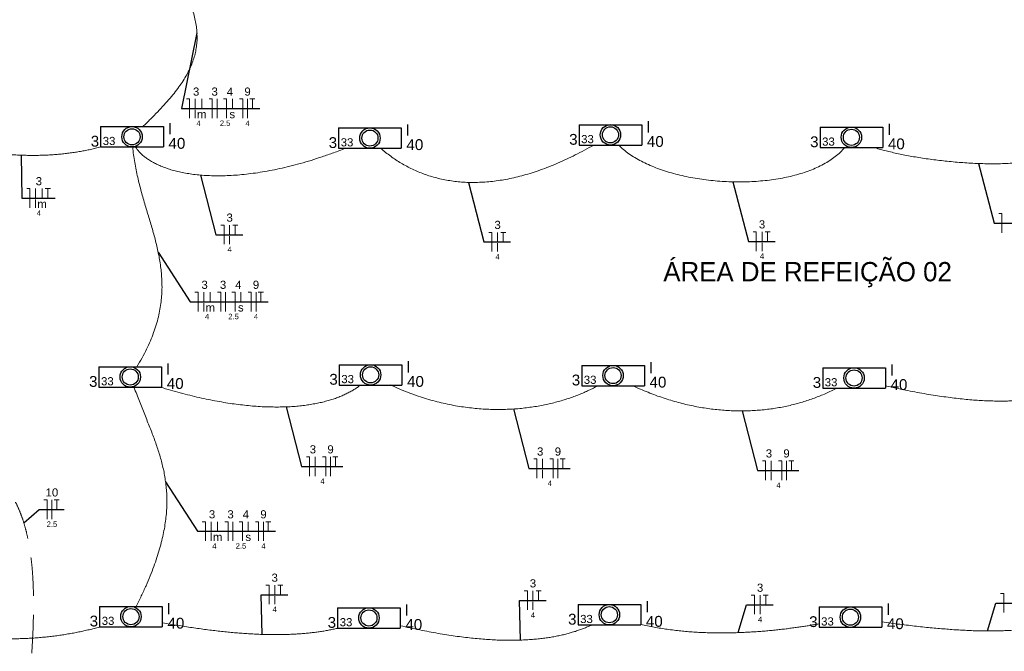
# Model space of a CAD drawing. Header units: millimetres. Extents: x 7 to 269, y 1 to 169.
# Tile 99 of 113: x 87 to 100, y 38 to 46. Entities that reach past the tile are written whole.
import ezdxf

# ---------------------------------------------------------------- set-up
doc = ezdxf.new("R2010")
doc.units = ezdxf.units.MM
doc.header["$MEASUREMENT"] = 0
doc.linetypes.add('Dashed', pattern=[0.75, 0.5, -0.25])
for name, color, linetype, lineweight in [('Eletroduto - Marco Polo', 6, 'Continuous', 9), ('Fiação - Marco Polo', 3, 'Continuous', 9), ('Linha de Chamada - Marco Polo', 1, 'Continuous', 25), ('Luminárias - Marco Polo', 5, 'Continuous', 25), ('Textos - Marco Polo', 143, 'Continuous', 25)]:
    doc.layers.add(name, color=color, linetype=linetype, lineweight=lineweight)
doc.styles.add('Arial', font='arial.ttf')
doc.styles.add('CenturyGothic', font='GOTHIC.TTF')

msp = doc.modelspace()

# ---------------------------------------------------------------- linework, layer by layer
at = {"layer": 'Eletroduto - Marco Polo', "linetype": 'Continuous'}
for points in [[(88.467, 44.456), (88.568, 44.554), (88.66, 44.648), (88.744, 44.738), (88.821, 44.825), (88.889, 44.91), (88.95, 44.992), (89.003, 45.072), (89.048, 45.151), (89.086, 45.229), (89.117, 45.306), (89.141, 45.382), (89.158, 45.459), (89.169, 45.537), (89.172, 45.615), (89.169, 45.694), (89.16, 45.776), (89.144, 45.859), (89.122, 45.945), (89.094, 46.034), (89.061, 46.127), (89.021, 46.223), (88.976, 46.323), (88.926, 46.428), (88.87, 46.538), (88.809, 46.654), (88.742, 46.775), (88.671, 46.902), (88.595, 47.036), (88.515, 47.177), (88.429, 47.326)], [(85.571, 44.249), (85.674, 44.23), (85.775, 44.213), (85.874, 44.196), (85.97, 44.181), (86.064, 44.166), (86.155, 44.153), (86.244, 44.14), (86.331, 44.129), (86.417, 44.119), (86.5, 44.11), (86.581, 44.102), (86.661, 44.096), (86.739, 44.09), (86.816, 44.086), (86.892, 44.083), (86.966, 44.081), (87.038, 44.08), (87.11, 44.081), (87.181, 44.083), (87.251, 44.086), (87.319, 44.09), (87.388, 44.096), (87.455, 44.103), (87.522, 44.112), (87.589, 44.121), (87.655, 44.132), (87.721, 44.145), (87.787, 44.158), (87.852, 44.174), (87.918, 44.19)], [(94.332, 44.215), (94.211, 44.148), (94.093, 44.086), (93.977, 44.03), (93.863, 43.978), (93.75, 43.932), (93.639, 43.891), (93.53, 43.854), (93.424, 43.823), (93.319, 43.796), (93.215, 43.773), (93.114, 43.756), (93.015, 43.742), (92.917, 43.733), (92.822, 43.729), (92.728, 43.728), (92.637, 43.732), (92.547, 43.74), (92.459, 43.752), (92.374, 43.767), (92.29, 43.787), (92.208, 43.81), (92.128, 43.837), (92.05, 43.867), (91.974, 43.901), (91.9, 43.938), (91.829, 43.979), (91.759, 44.023), (91.691, 44.07), (91.625, 44.12), (91.561, 44.173)], [(97.598, 44.182), (97.541, 44.121), (97.475, 44.065), (97.403, 44.013), (97.323, 43.966), (97.237, 43.923), (97.145, 43.885), (97.048, 43.851), (96.947, 43.821), (96.841, 43.796), (96.732, 43.776), (96.619, 43.759), (96.504, 43.747), (96.388, 43.739), (96.27, 43.735), (96.151, 43.736), (96.032, 43.74), (95.914, 43.749), (95.796, 43.762), (95.68, 43.778), (95.565, 43.799), (95.454, 43.823), (95.345, 43.852), (95.24, 43.884), (95.139, 43.92), (95.043, 43.96), (94.953, 44.004), (94.868, 44.051), (94.79, 44.102), (94.719, 44.157), (94.655, 44.215)], [(100.637, 44.214), (100.579, 44.175), (100.516, 44.141), (100.447, 44.11), (100.373, 44.083), (100.294, 44.059), (100.212, 44.038), (100.125, 44.02), (100.035, 44.005), (99.942, 43.993), (99.847, 43.984), (99.749, 43.978), (99.649, 43.973), (99.548, 43.972), (99.446, 43.972), (99.343, 43.975), (99.24, 43.979), (99.136, 43.986), (99.034, 43.994), (98.932, 44.004), (98.831, 44.015), (98.732, 44.027), (98.635, 44.041), (98.54, 44.056), (98.448, 44.072), (98.36, 44.089), (98.275, 44.107), (98.193, 44.125), (98.117, 44.144), (98.044, 44.163), (97.977, 44.183)], [(88.389, 41.328), (88.457, 41.444), (88.515, 41.556), (88.565, 41.666), (88.607, 41.772), (88.641, 41.876), (88.669, 41.978), (88.689, 42.077), (88.704, 42.174), (88.713, 42.269), (88.716, 42.363), (88.714, 42.455), (88.708, 42.546), (88.698, 42.635), (88.685, 42.724), (88.668, 42.812), (88.648, 42.9), (88.627, 42.988), (88.603, 43.075), (88.578, 43.163), (88.552, 43.251), (88.525, 43.339), (88.499, 43.428), (88.472, 43.518), (88.447, 43.609), (88.422, 43.702), (88.4, 43.796), (88.379, 43.892), (88.361, 43.989), (88.346, 44.089), (88.335, 44.191)], [(91.101, 44.172), (90.949, 44.114), (90.8, 44.063), (90.656, 44.016), (90.515, 43.975), (90.378, 43.939), (90.246, 43.908), (90.117, 43.882), (89.992, 43.86), (89.872, 43.843), (89.756, 43.83), (89.644, 43.821), (89.536, 43.816), (89.433, 43.815), (89.334, 43.817), (89.239, 43.822), (89.149, 43.831), (89.063, 43.843), (88.981, 43.857), (88.905, 43.875), (88.832, 43.894), (88.765, 43.917), (88.702, 43.941), (88.644, 43.967), (88.59, 43.995), (88.541, 44.025), (88.498, 44.056), (88.459, 44.088), (88.424, 44.122), (88.395, 44.156), (88.371, 44.191)], [(88.379, 38.204), (88.447, 38.343), (88.508, 38.477), (88.562, 38.604), (88.609, 38.727), (88.65, 38.844), (88.684, 38.957), (88.713, 39.065), (88.737, 39.169), (88.755, 39.27), (88.768, 39.367), (88.776, 39.461), (88.78, 39.552), (88.779, 39.64), (88.774, 39.727), (88.765, 39.811), (88.753, 39.894), (88.738, 39.976), (88.719, 40.056), (88.698, 40.137), (88.674, 40.216), (88.648, 40.296), (88.62, 40.376), (88.59, 40.456), (88.558, 40.538), (88.525, 40.62), (88.492, 40.705), (88.457, 40.791), (88.422, 40.879), (88.387, 40.969), (88.351, 41.063)], [(88.697, 41.062), (88.827, 41.023), (88.954, 40.988), (89.078, 40.956), (89.2, 40.927), (89.318, 40.901), (89.434, 40.879), (89.547, 40.86), (89.656, 40.843), (89.763, 40.83), (89.867, 40.819), (89.968, 40.811), (90.066, 40.806), (90.161, 40.804), (90.253, 40.804), (90.342, 40.806), (90.428, 40.811), (90.51, 40.818), (90.59, 40.828), (90.666, 40.84), (90.74, 40.853), (90.81, 40.869), (90.877, 40.887), (90.941, 40.906), (91.002, 40.928), (91.06, 40.951), (91.114, 40.976), (91.165, 41.002), (91.213, 41.03), (91.258, 41.059), (91.299, 41.09)], [(91.687, 41.091), (91.8, 41.041), (91.911, 40.996), (92.022, 40.955), (92.132, 40.919), (92.241, 40.887), (92.348, 40.86), (92.455, 40.836), (92.56, 40.816), (92.664, 40.801), (92.767, 40.788), (92.868, 40.779), (92.967, 40.774), (93.065, 40.772), (93.161, 40.772), (93.255, 40.776), (93.347, 40.782), (93.437, 40.791), (93.525, 40.803), (93.611, 40.816), (93.694, 40.832), (93.775, 40.85), (93.854, 40.87), (93.93, 40.892), (94.003, 40.915), (94.074, 40.94), (94.142, 40.966), (94.207, 40.993), (94.269, 41.021), (94.328, 41.05), (94.384, 41.08)], [(94.84, 41.081), (94.94, 41.036), (95.039, 40.995), (95.138, 40.956), (95.237, 40.922), (95.335, 40.891), (95.433, 40.863), (95.53, 40.838), (95.627, 40.817), (95.723, 40.799), (95.818, 40.784), (95.912, 40.772), (96.006, 40.763), (96.099, 40.757), (96.191, 40.754), (96.282, 40.753), (96.371, 40.756), (96.46, 40.761), (96.548, 40.769), (96.635, 40.779), (96.72, 40.792), (96.804, 40.807), (96.887, 40.825), (96.968, 40.846), (97.048, 40.868), (97.126, 40.893), (97.203, 40.92), (97.278, 40.949), (97.352, 40.98), (97.424, 41.013), (97.494, 41.048)], [(98.13, 41.08), (98.261, 41.051), (98.389, 41.024), (98.512, 41), (98.632, 40.978), (98.748, 40.959), (98.861, 40.942), (98.969, 40.927), (99.074, 40.914), (99.176, 40.903), (99.274, 40.895), (99.369, 40.889), (99.46, 40.884), (99.548, 40.882), (99.633, 40.881), (99.715, 40.882), (99.794, 40.885), (99.869, 40.89), (99.942, 40.896), (100.012, 40.904), (100.079, 40.913), (100.143, 40.924), (100.205, 40.937), (100.264, 40.95), (100.32, 40.965), (100.374, 40.982), (100.426, 40.999), (100.475, 41.018), (100.522, 41.038), (100.566, 41.059), (100.609, 41.08)], [(85.554, 37.947), (85.644, 37.924), (85.733, 37.902), (85.822, 37.883), (85.91, 37.865), (85.997, 37.85), (86.084, 37.836), (86.17, 37.824), (86.255, 37.813), (86.34, 37.805), (86.424, 37.798), (86.507, 37.792), (86.59, 37.789), (86.671, 37.786), (86.752, 37.786), (86.832, 37.786), (86.911, 37.789), (86.99, 37.792), (87.067, 37.797), (87.143, 37.803), (87.219, 37.81), (87.293, 37.819), (87.367, 37.828), (87.439, 37.839), (87.511, 37.851), (87.581, 37.864), (87.65, 37.878), (87.718, 37.893), (87.785, 37.908), (87.851, 37.925), (87.916, 37.942)], [(88.722, 37.995), (88.821, 37.977), (88.919, 37.961), (89.015, 37.945), (89.109, 37.931), (89.201, 37.918), (89.292, 37.905), (89.381, 37.894), (89.468, 37.884), (89.554, 37.875), (89.638, 37.867), (89.72, 37.86), (89.801, 37.854), (89.88, 37.849), (89.958, 37.845), (90.034, 37.842), (90.108, 37.84), (90.182, 37.84), (90.253, 37.84), (90.324, 37.841), (90.393, 37.844), (90.46, 37.847), (90.526, 37.852), (90.591, 37.857), (90.655, 37.864), (90.717, 37.871), (90.778, 37.88), (90.838, 37.889), (90.896, 37.9), (90.954, 37.912), (91.01, 37.924)], [(91.816, 37.955), (91.944, 37.927), (92.069, 37.901), (92.19, 37.877), (92.307, 37.856), (92.421, 37.838), (92.531, 37.821), (92.638, 37.807), (92.741, 37.795), (92.842, 37.786), (92.939, 37.778), (93.033, 37.772), (93.123, 37.768), (93.211, 37.767), (93.296, 37.767), (93.378, 37.768), (93.457, 37.772), (93.534, 37.777), (93.608, 37.784), (93.679, 37.792), (93.748, 37.801), (93.814, 37.813), (93.877, 37.825), (93.939, 37.839), (93.998, 37.854), (94.054, 37.87), (94.109, 37.887), (94.162, 37.906), (94.212, 37.925), (94.261, 37.945), (94.307, 37.966)], [(94.947, 37.973), (95.032, 37.954), (95.118, 37.937), (95.204, 37.922), (95.29, 37.909), (95.377, 37.898), (95.464, 37.888), (95.55, 37.88), (95.637, 37.873), (95.723, 37.868), (95.808, 37.865), (95.894, 37.863), (95.978, 37.862), (96.062, 37.862), (96.145, 37.864), (96.227, 37.866), (96.308, 37.87), (96.387, 37.874), (96.466, 37.879), (96.543, 37.885), (96.618, 37.892), (96.692, 37.899), (96.764, 37.907), (96.834, 37.915), (96.902, 37.924), (96.968, 37.933), (97.032, 37.942), (97.093, 37.951), (97.152, 37.961), (97.209, 37.97), (97.263, 37.98)], [(98.081, 38.006), (98.2, 37.989), (98.315, 37.974), (98.426, 37.961), (98.533, 37.948), (98.636, 37.937), (98.736, 37.927), (98.833, 37.919), (98.926, 37.911), (99.016, 37.904), (99.103, 37.899), (99.186, 37.895), (99.267, 37.891), (99.345, 37.889), (99.421, 37.888), (99.494, 37.888), (99.564, 37.888), (99.632, 37.89), (99.698, 37.892), (99.761, 37.895), (99.823, 37.899), (99.882, 37.904), (99.94, 37.91), (99.996, 37.916), (100.05, 37.923), (100.103, 37.931), (100.155, 37.939), (100.205, 37.948), (100.254, 37.958), (100.302, 37.968), (100.349, 37.979)]]:
    msp.add_spline(points, degree=3, dxfattribs=at)
at = {"layer": 'Eletroduto - Marco Polo', "linetype": 'Dashed'}
msp.add_spline([(86.873, 36.105), (86.912, 36.428), (86.947, 36.733), (86.976, 37.018), (87, 37.287), (87.018, 37.538), (87.032, 37.773), (87.041, 37.993), (87.044, 38.197), (87.043, 38.388), (87.036, 38.566), (87.024, 38.732), (87.006, 38.885), (86.983, 39.028), (86.955, 39.161), (86.922, 39.284), (86.883, 39.399), (86.839, 39.505), (86.789, 39.605), (86.734, 39.698), (86.673, 39.786), (86.607, 39.869), (86.535, 39.947), (86.457, 40.022), (86.374, 40.095), (86.286, 40.166), (86.191, 40.235), (86.091, 40.305), (85.985, 40.375), (85.874, 40.445), (85.756, 40.518)], degree=3, dxfattribs=at)
at = {"layer": 'Fiação - Marco Polo'}
for p, q in [((89.034, 44.815), (89.075, 44.815)), ((89.075, 44.565), (89.075, 44.815)), ((89.149, 44.69), (89.149, 44.815)), ((89.233, 44.69), (89.233, 44.815)), ((89.328, 44.815), (89.37, 44.815)), ((89.37, 44.565), (89.37, 44.815)), ((89.432, 44.565), (89.432, 44.815)), ((89.515, 44.815), (89.557, 44.815)), ((89.557, 44.565), (89.557, 44.815)), ((89.631, 44.69), (89.631, 44.815)), ((89.725, 44.815), (89.767, 44.815)), ((89.767, 44.565), (89.767, 44.815)), ((89.829, 44.565), (89.829, 44.815)), ((89.858, 44.815), (89.925, 44.815)), ((89.892, 44.69), (89.892, 44.815)), ((86.957, 43.648), (86.998, 43.648)), ((86.998, 43.398), (86.998, 43.648)), ((87.072, 43.523), (87.072, 43.648)), ((87.157, 43.523), (87.157, 43.648)), ((87.197, 43.648), (87.264, 43.648)), ((87.23, 43.523), (87.23, 43.648)), ((99.603, 43.324), (99.644, 43.324)), ((99.644, 43.074), (99.644, 43.324)), ((89.481, 43.173), (89.523, 43.173)), ((89.523, 42.923), (89.523, 43.173)), ((89.596, 43.048), (89.596, 43.173)), ((89.636, 43.173), (89.703, 43.173)), ((89.67, 43.048), (89.67, 43.173)), ((92.966, 43.078), (93.008, 43.078)), ((93.008, 42.828), (93.008, 43.078)), ((93.081, 42.953), (93.081, 43.078)), ((93.122, 43.078), (93.188, 43.078)), ((93.155, 42.953), (93.155, 43.078)), ((96.406, 43.085), (96.448, 43.085)), ((96.448, 42.835), (96.448, 43.085)), ((96.522, 42.96), (96.522, 43.085)), ((96.562, 43.085), (96.629, 43.085)), ((96.595, 42.96), (96.595, 43.085)), ((89.144, 42.298), (89.185, 42.298)), ((89.185, 42.048), (89.185, 42.298)), ((89.259, 42.173), (89.259, 42.298)), ((89.344, 42.173), (89.344, 42.298)), ((89.438, 42.298), (89.48, 42.298)), ((89.48, 42.048), (89.48, 42.298)), ((89.542, 42.048), (89.542, 42.298)), ((89.626, 42.298), (89.667, 42.298)), ((89.667, 42.048), (89.667, 42.298)), ((89.741, 42.173), (89.741, 42.298)), ((89.835, 42.298), (89.877, 42.298)), ((89.877, 42.048), (89.877, 42.298)), ((89.94, 42.048), (89.94, 42.298)), ((89.969, 42.298), (90.035, 42.298)), ((90.002, 42.173), (90.002, 42.298)), ((90.595, 40.155), (90.636, 40.155)), ((90.636, 39.905), (90.636, 40.155)), ((90.71, 40.03), (90.71, 40.155)), ((90.805, 40.155), (90.846, 40.155)), ((90.846, 39.905), (90.846, 40.155)), ((90.909, 39.905), (90.909, 40.155)), ((90.938, 40.155), (91.005, 40.155)), ((90.971, 40.03), (90.971, 40.155)), ((93.553, 40.127), (93.594, 40.127)), ((93.594, 39.877), (93.594, 40.127)), ((93.668, 40.002), (93.668, 40.127)), ((93.762, 40.127), (93.804, 40.127)), ((93.804, 39.877), (93.804, 40.127)), ((93.867, 39.877), (93.867, 40.127)), ((93.896, 40.127), (93.962, 40.127)), ((93.929, 40.002), (93.929, 40.127)), ((96.527, 40.103), (96.569, 40.103)), ((96.569, 39.853), (96.569, 40.103)), ((96.643, 39.978), (96.643, 40.103)), ((96.737, 40.103), (96.779, 40.103)), ((96.779, 39.853), (96.779, 40.103)), ((96.841, 39.853), (96.841, 40.103)), ((96.87, 40.103), (96.937, 40.103)), ((96.904, 39.978), (96.904, 40.103)), ((87.18, 39.595), (87.222, 39.595)), ((87.222, 39.345), (87.222, 39.595)), ((87.284, 39.345), (87.284, 39.595)), ((87.313, 39.595), (87.38, 39.595)), ((87.347, 39.47), (87.347, 39.595)), ((89.24, 39.31), (89.282, 39.31)), ((89.282, 39.06), (89.282, 39.31)), ((89.355, 39.185), (89.355, 39.31)), ((89.44, 39.185), (89.44, 39.31)), ((89.535, 39.31), (89.576, 39.31)), ((89.576, 39.06), (89.576, 39.31)), ((89.639, 39.06), (89.639, 39.31)), ((89.722, 39.31), (89.764, 39.31)), ((89.764, 39.06), (89.764, 39.31)), ((89.837, 39.185), (89.837, 39.31)), ((89.932, 39.31), (89.973, 39.31)), ((89.973, 39.06), (89.973, 39.31)), ((90.036, 39.06), (90.036, 39.31)), ((90.065, 39.31), (90.132, 39.31)), ((90.098, 39.185), (90.098, 39.31)), ((90.067, 38.485), (90.109, 38.485)), ((90.109, 38.235), (90.109, 38.485)), ((90.182, 38.36), (90.182, 38.485)), ((90.222, 38.485), (90.289, 38.485)), ((90.256, 38.36), (90.256, 38.485)), ((93.427, 38.411), (93.469, 38.411)), ((93.469, 38.161), (93.469, 38.411)), ((93.542, 38.286), (93.542, 38.411)), ((93.583, 38.411), (93.649, 38.411)), ((93.616, 38.286), (93.616, 38.411)), ((96.382, 38.354), (96.423, 38.354)), ((96.423, 38.104), (96.423, 38.354)), ((96.497, 38.229), (96.497, 38.354)), ((96.537, 38.354), (96.604, 38.354)), ((96.57, 38.229), (96.57, 38.354)), ((99.624, 38.376), (99.666, 38.376)), ((99.666, 38.126), (99.666, 38.376))]:
    msp.add_line(p, q, dxfattribs=at)
at = {"layer": 'Linha de Chamada - Marco Polo'}
for p, q in [((89.17, 45.677), (88.971, 44.69)), ((88.971, 44.69), (89.988, 44.69)), ((86.882, 44.083), (86.894, 43.523)), ((99.34, 43.975), (99.54, 43.199)), ((89.219, 43.824), (89.418, 43.048)), ((92.704, 43.729), (92.904, 42.953)), ((96.144, 43.736), (96.344, 42.96)), ((86.894, 43.523), (87.326, 43.523)), ((99.54, 43.199), (99.887, 43.199)), ((89.418, 43.048), (89.766, 43.048)), ((92.904, 42.953), (93.251, 42.953)), ((96.344, 42.96), (96.691, 42.96)), ((88.666, 42.819), (89.081, 42.173)), ((89.081, 42.173), (90.098, 42.173)), ((90.333, 40.806), (90.532, 40.03)), ((93.291, 40.778), (93.49, 40.002)), ((96.265, 40.753), (96.465, 39.978)), ((90.532, 40.03), (91.067, 40.03)), ((93.49, 40.002), (94.025, 40.002)), ((96.465, 39.978), (97, 39.978)), ((88.763, 39.831), (89.178, 39.185)), ((86.918, 39.297), (87.118, 39.47)), ((87.118, 39.47), (87.443, 39.47)), ((89.178, 39.185), (90.194, 39.185)), ((90.02, 37.843), (90.004, 38.36)), ((90.004, 38.36), (90.352, 38.36)), ((93.38, 37.768), (93.365, 38.286)), ((93.365, 38.286), (93.712, 38.286)), ((96.213, 37.866), (96.319, 38.229)), ((96.319, 38.229), (96.666, 38.229)), ((99.456, 37.888), (99.562, 38.251)), ((99.562, 38.251), (99.909, 38.251))]:
    msp.add_line(p, q, dxfattribs=at)
at = {"layer": 'Luminárias - Marco Polo'}
for p, q in [((87.918, 44.456), (88.734, 44.456)), ((87.918, 44.456), (87.918, 44.191)), ((88.734, 44.456), (88.734, 44.191)), ((94.142, 44.48), (94.958, 44.48)), ((94.142, 44.48), (94.142, 44.215)), ((94.958, 44.48), (94.958, 44.215)), ((91.013, 44.438), (91.829, 44.438)), ((91.013, 44.438), (91.013, 44.173)), ((91.829, 44.438), (91.829, 44.173)), ((97.277, 44.448), (98.093, 44.448)), ((97.277, 44.448), (97.277, 44.183)), ((98.093, 44.448), (98.093, 44.183)), ((94.142, 44.215), (94.958, 44.215)), ((87.918, 44.191), (88.734, 44.191)), ((91.013, 44.173), (91.829, 44.173)), ((97.277, 44.183), (98.093, 44.183)), ((87.895, 41.327), (88.711, 41.327)), ((87.895, 41.327), (87.895, 41.062)), ((88.711, 41.327), (88.711, 41.062)), ((91.022, 41.355), (91.838, 41.355)), ((91.022, 41.355), (91.022, 41.09)), ((91.838, 41.355), (91.838, 41.09)), ((94.176, 41.346), (94.992, 41.346)), ((94.176, 41.346), (94.176, 41.081)), ((94.992, 41.346), (94.992, 41.081)), ((97.311, 41.314), (98.127, 41.314)), ((97.311, 41.314), (97.311, 41.049)), ((98.127, 41.314), (98.127, 41.049)), ((87.895, 41.062), (88.711, 41.062)), ((91.022, 41.09), (91.838, 41.09)), ((94.176, 41.081), (94.992, 41.081)), ((97.311, 41.049), (98.127, 41.049)), ((87.904, 38.207), (88.72, 38.207)), ((87.904, 38.207), (87.904, 37.942)), ((88.72, 38.207), (88.72, 37.942)), ((91, 38.189), (91.816, 38.189)), ((91, 38.189), (91, 37.924)), ((91.816, 38.189), (91.816, 37.924)), ((94.128, 38.231), (94.944, 38.231)), ((94.128, 38.231), (94.128, 37.966)), ((94.944, 38.231), (94.944, 37.966)), ((97.264, 38.2), (98.08, 38.2)), ((97.264, 38.2), (97.264, 37.935)), ((98.08, 38.2), (98.08, 37.935)), ((87.904, 37.942), (88.72, 37.942)), ((91, 37.924), (91.816, 37.924)), ((94.128, 37.966), (94.944, 37.966)), ((97.264, 37.935), (98.08, 37.935))]:
    msp.add_line(p, q, dxfattribs=at)
for centre, radius in [((88.326, 44.323), 0.133), ((94.55, 44.348), 0.133), ((94.55, 44.348), 0.105), ((88.326, 44.323), 0.105), ((91.421, 44.306), 0.133), ((91.421, 44.306), 0.105), ((97.685, 44.316), 0.133), ((97.685, 44.316), 0.105), ((88.303, 41.195), 0.133), ((88.303, 41.195), 0.105), ((91.43, 41.222), 0.133), ((91.43, 41.222), 0.105), ((94.584, 41.213), 0.133), ((94.584, 41.213), 0.105), ((97.719, 41.182), 0.133), ((97.719, 41.182), 0.105), ((88.312, 38.074), 0.133), ((88.312, 38.074), 0.105), ((91.408, 38.057), 0.133), ((94.536, 38.099), 0.133), ((94.536, 38.099), 0.105), ((97.672, 38.067), 0.133), ((91.408, 38.057), 0.105), ((97.672, 38.067), 0.105)]:
    msp.add_circle(centre, radius, dxfattribs=at)

# ---------------------------------------------------------------- texts
at = {"layer": 'Fiação - Marco Polo', "attachment_point": 8, "line_spacing_factor": 0.798, "style": 'Arial'}
for s, insert, char_height, width in [('3', (89.16, 44.857), 0.106, 0.12708), ('3', (89.401, 44.857), 0.106, 0.12708), ('4', (89.6, 44.857), 0.106, 0.12708), ('9', (89.829, 44.857), 0.106, 0.12708), ('l', (89.149, 44.563), 0.106, 0.12708), ('m', (89.233, 44.563), 0.106, 0.12708), ('s', (89.631, 44.563), 0.106, 0.12708), ('4', (89.191, 44.463), 0.0706, 0.08472), ('2.5', (89.537, 44.463), 0.0706, 0.25416), ('4', (89.829, 44.463), 0.0706, 0.08472), ('3', (87.114, 43.69), 0.106, 0.12708), ('l', (87.072, 43.395), 0.106, 0.12708), ('m', (87.156, 43.395), 0.106, 0.12708), ('4', (87.114, 43.295), 0.0706, 0.08472), ('3', (89.596, 43.216), 0.106, 0.12708), ('3', (93.082, 43.121), 0.106, 0.12708), ('3', (96.522, 43.128), 0.106, 0.12708), ('l', (89.596, 42.921), 0.106, 0.12708), ('4', (89.596, 42.821), 0.0706, 0.08472), ('l', (93.082, 42.826), 0.106, 0.12708), ('l', (96.522, 42.833), 0.106, 0.12708), ('4', (93.082, 42.726), 0.0706, 0.08472), ('4', (96.522, 42.733), 0.0706, 0.08472), ('3', (89.27, 42.341), 0.106, 0.12708), ('3', (89.511, 42.341), 0.106, 0.12708), ('4', (89.709, 42.341), 0.106, 0.12708), ('9', (89.939, 42.341), 0.106, 0.12708), ('l', (89.259, 42.046), 0.106, 0.12708), ('m', (89.344, 42.046), 0.106, 0.12708), ('s', (89.741, 42.046), 0.106, 0.12708), ('4', (89.302, 41.946), 0.0706, 0.08472), ('2.5', (89.647, 41.946), 0.0706, 0.25416), ('4', (89.939, 41.946), 0.0706, 0.08472), ('3', (90.679, 40.198), 0.106, 0.12708), ('9', (90.909, 40.198), 0.106, 0.12708), ('3', (93.636, 40.17), 0.106, 0.12708), ('9', (93.867, 40.17), 0.106, 0.12708), ('3', (96.612, 40.145), 0.106, 0.12708), ('9', (96.841, 40.145), 0.106, 0.12708), ('l', (90.71, 39.903), 0.106, 0.12708), ('l', (93.668, 39.875), 0.106, 0.12708), ('l', (96.642, 39.851), 0.106, 0.12708), ('4', (90.804, 39.803), 0.0706, 0.08472), ('4', (93.761, 39.775), 0.0706, 0.08472), ('4', (96.737, 39.75), 0.0706, 0.08472), ('10', (87.284, 39.637), 0.1059, 0.25416), ('3', (89.367, 39.352), 0.106, 0.12708), ('3', (89.608, 39.352), 0.106, 0.12708), ('4', (89.806, 39.352), 0.106, 0.12708), ('9', (90.036, 39.352), 0.106, 0.12708), ('2.5', (87.284, 39.242), 0.0706, 0.25416), ('l', (89.356, 39.058), 0.106, 0.12708), ('m', (89.44, 39.058), 0.106, 0.12708), ('s', (89.838, 39.058), 0.106, 0.12708), ('4', (89.398, 38.958), 0.0706, 0.08472), ('2.5', (89.743, 38.958), 0.0706, 0.25416), ('4', (90.036, 38.958), 0.0706, 0.08472), ('3', (90.182, 38.527), 0.106, 0.12708), ('3', (93.542, 38.453), 0.106, 0.12708), ('3', (96.497, 38.396), 0.106, 0.12708), ('l', (90.182, 38.233), 0.106, 0.12708), ('l', (93.542, 38.159), 0.106, 0.12708), ('4', (90.182, 38.133), 0.0706, 0.08472), ('l', (96.497, 38.102), 0.106, 0.12708), ('4', (93.542, 38.059), 0.0706, 0.08472), ('4', (96.497, 38.001), 0.0706, 0.08472)]:
    msp.add_mtext(s, dxfattribs=dict(at, insert=insert, char_height=char_height, width=width))
at = {"layer": 'Luminárias - Marco Polo', "char_height": 0.1059, "width": 0.25416, "attachment_point": 7, "line_spacing_factor": 0.798, "style": 'Arial'}
for insert in [(87.945, 44.214), (91.041, 44.196), (94.169, 44.238), (97.304, 44.206), (91.049, 41.113), (87.923, 41.085), (94.203, 41.104), (97.338, 41.072), (87.932, 37.965), (91.028, 37.947), (94.156, 37.989), (97.291, 37.957)]:
    msp.add_mtext('33', dxfattribs=dict(at, insert=insert))
at = {"layer": 'Textos - Marco Polo', "attachment_point": 7, "line_spacing_factor": 0.798}
for s, insert, char_height, width, style in [('l', (88.796, 44.354), 0.141, 0.16944, 'Arial'), ('l', (91.891, 44.336), 0.141, 0.16944, 'Arial'), ('l', (95.02, 44.378), 0.141, 0.16944, 'Arial'), ('l', (98.155, 44.346), 0.141, 0.16944, 'Arial'), ('3', (87.789, 44.193), 0.141, 0.16944, 'Arial'), ('40', (88.8, 44.165), 0.1412, 0.33888, 'Arial'), ('3', (90.884, 44.175), 0.141, 0.16944, 'Arial'), ('40', (91.896, 44.148), 0.1412, 0.33888, 'Arial'), ('3', (94.013, 44.217), 0.141, 0.16944, 'Arial'), ('40', (95.024, 44.189), 0.1412, 0.33888, 'Arial'), ('3', (97.148, 44.185), 0.141, 0.16944, 'Arial'), ('40', (98.16, 44.158), 0.1412, 0.33888, 'Arial'), ('ÁREA DE REFEIÇÃO 02', (95.238, 42.363), 0.25132, 5.73012, 'CenturyGothic'), ('l', (88.773, 41.225), 0.141, 0.16944, 'Arial'), ('l', (91.9, 41.253), 0.141, 0.16944, 'Arial'), ('l', (95.054, 41.243), 0.141, 0.16944, 'Arial'), ('l', (98.189, 41.212), 0.141, 0.16944, 'Arial'), ('3', (87.767, 41.064), 0.141, 0.16944, 'Arial'), ('3', (90.893, 41.092), 0.141, 0.16944, 'Arial'), ('40', (91.904, 41.064), 0.1412, 0.33888, 'Arial'), ('3', (94.047, 41.083), 0.141, 0.16944, 'Arial'), ('40', (88.778, 41.037), 0.1412, 0.33888, 'Arial'), ('40', (95.058, 41.055), 0.1412, 0.33888, 'Arial'), ('3', (97.182, 41.051), 0.141, 0.16944, 'Arial'), ('40', (98.194, 41.023), 0.1412, 0.33888, 'Arial'), ('l', (88.782, 38.105), 0.141, 0.16944, 'Arial'), ('l', (95.006, 38.129), 0.141, 0.16944, 'Arial'), ('l', (91.878, 38.087), 0.141, 0.16944, 'Arial'), ('l', (98.142, 38.097), 0.141, 0.16944, 'Arial'), ('3', (87.775, 37.944), 0.141, 0.16944, 'Arial'), ('40', (88.787, 37.916), 0.1412, 0.33888, 'Arial'), ('3', (90.871, 37.926), 0.141, 0.16944, 'Arial'), ('40', (91.882, 37.899), 0.1412, 0.33888, 'Arial'), ('3', (93.999, 37.968), 0.141, 0.16944, 'Arial'), ('40', (95.011, 37.94), 0.1412, 0.33888, 'Arial'), ('3', (97.135, 37.936), 0.141, 0.16944, 'Arial'), ('40', (98.147, 37.909), 0.1412, 0.33888, 'Arial')]:
    msp.add_mtext(s, dxfattribs=dict(at, insert=insert, char_height=char_height, width=width, style=style))

doc.saveas('drawing.dxf')
